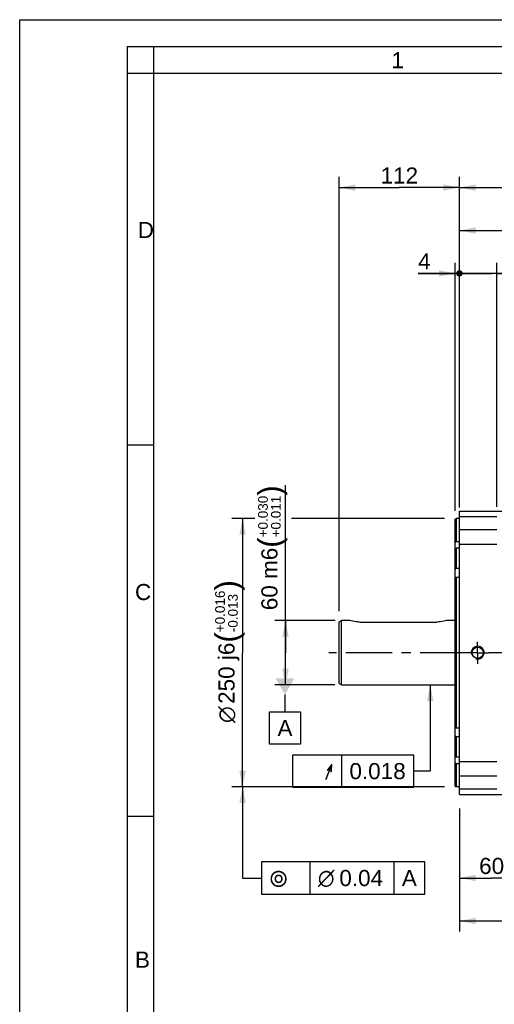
# Model space of a CAD drawing. Header units: millimetres. Extents: x 0 to 420, y 0 to 297.
# Tile 26 of 52: x 0 to 88, y 113 to 297. Entities that reach past the tile are written whole.
import ezdxf
from ezdxf.enums import TextEntityAlignment as Align

# ---------------------------------------------------------------- set-up
doc = ezdxf.new("R2010")
doc.units = ezdxf.units.MM
doc.header["$LTSCALE"] = 23.1
doc.linetypes.add('CENTER', pattern=[0.6, 0.375, -0.075, 0.075, -0.075])
doc.layers.get('0').update_dxf_attribs({"linetype": 'CONTINUOUS'})
for name, color, linetype in [('AXIS', 7, 'CONTINUOUS'), ('COMPONENTS', 7, 'CONTINUOUS'), ('DETAIL', 7, 'CONTINUOUS'), ('DIMENSION', 7, 'CONTINUOUS'), ('DPLANE', 7, 'CONTINUOUS')]:
    doc.layers.add(name, color=color, linetype=linetype)
doc.styles.get("Standard").update_dxf_attribs({"font": 'arial.ttf'})
doc.styles.add('TEXTSTYLE_2', font='arial.ttf')
doc.styles.add('TEXTSTYLE_3', font='arial.ttf')
doc.styles.add('TEXTSTYLE_4', font='gdt')
doc.dimstyles.new('DIMSTYLE_1', dxfattribs={"dimtxt": 3, "dimasz": 3, "dimexe": 0.18, "dimexo": 0.0625, "dimgap": 0.09, "dimtad": 1, "dimdec": 3, "dimlfac": 5, "dimdsep": 46, "dimtxsty": 'STANDARD', "dimblk": '_FILLED', "dimblk1": '_FILLED', "dimblk2": '_FILLED', "dimcen": 0.09, "dimadec": 0, "dimazin": 0, "dimtol": 1, "dimtp": 0.016, "dimtm": 0.013, "dimtfac": 0.6, "dimtdec": 3, "dimtofl": 0, "dimtmove": 0, "dimatfit": 3, "dimldrblk": '_FILLED', "dimfxl": 1, "dimtolj": 1, "dimarcsym": 0})
doc.dimstyles.new('DIMSTYLE_10', dxfattribs={"dimtxt": 3, "dimasz": 3, "dimexe": 0.18, "dimexo": 0.0625, "dimgap": 0.09, "dimtad": 1, "dimlfac": 5, "dimdsep": 46, "dimtxsty": 'STANDARD', "dimblk": '_FILLED', "dimblk1": '_FILLED', "dimblk2": '_FILLED', "dimcen": 0.09, "dimadec": 0, "dimazin": 0, "dimtp": 0.3, "dimtm": 0.3, "dimtfac": 1, "dimtofl": 0, "dimtmove": 0, "dimatfit": 3, "dimldrblk": '_FILLED', "dimfxl": 1, "dimtolj": 1, "dimarcsym": 0})
doc.dimstyles.new('DIMSTYLE_5', dxfattribs={"dimtxt": 3, "dimasz": 3, "dimexe": 0.18, "dimexo": 0.0625, "dimgap": 0.09, "dimtad": 1, "dimdec": 3, "dimlfac": 5, "dimdsep": 46, "dimtxsty": 'STANDARD', "dimblk": '_FILLED', "dimblk1": '_FILLED', "dimblk2": '_FILLED', "dimcen": 0.09, "dimadec": 0, "dimazin": 0, "dimtol": 1, "dimtp": 0.03, "dimtm": -0.011, "dimtfac": 0.6, "dimtdec": 3, "dimtofl": 0, "dimtmove": 0, "dimatfit": 3, "dimldrblk": '_FILLED', "dimfxl": 1, "dimtolj": 1, "dimarcsym": 0})
doc.dimstyles.new('DIMSTYLE_6', dxfattribs={"dimtxt": 3, "dimasz": 3, "dimexe": 0.18, "dimexo": 0.0625, "dimgap": 0.09, "dimtad": 1, "dimdec": 1, "dimlfac": 5, "dimdsep": 46, "dimtxsty": 'STANDARD', "dimblk": '_FILLED', "dimblk1": '_FILLED', "dimblk2": '_FILLED', "dimcen": 0.09, "dimadec": 0, "dimazin": 0, "dimtp": 0.3, "dimtm": 0.3, "dimtfac": 1, "dimtdec": 1, "dimtofl": 0, "dimtmove": 0, "dimatfit": 3, "dimldrblk": '_FILLED', "dimfxl": 1, "dimtolj": 1, "dimarcsym": 0})
doc.dimstyles.new('DIMSTYLE_7', dxfattribs={"dimtxt": 3, "dimasz": 3, "dimexe": 0.18, "dimexo": 0.0625, "dimgap": 0.09, "dimtad": 1, "dimlfac": 5, "dimdsep": 46, "dimtxsty": 'STANDARD', "dimblk": '_FILLED', "dimblk1": '_FILLED', "dimblk2": '_FILLED', "dimcen": 0.09, "dimadec": 0, "dimazin": 0, "dimtp": 0.1, "dimtm": 0.1, "dimtfac": 1, "dimtofl": 0, "dimtmove": 0, "dimatfit": 3, "dimldrblk": '_FILLED', "dimfxl": 1, "dimtolj": 1, "dimarcsym": 0})
doc.dimstyles.new('DIMSTYLE_8', dxfattribs={"dimtxt": 3, "dimasz": 3, "dimexe": 0.18, "dimexo": 0.0625, "dimgap": 0.09, "dimtad": 1, "dimlfac": 5, "dimdsep": 46, "dimtxsty": 'STANDARD', "dimblk": '_FILLED', "dimblk1": '_FILLED', "dimblk2": '_FILLED', "dimcen": 0.09, "dimadec": 0, "dimazin": 0, "dimtp": 0.5, "dimtm": 0.5, "dimtfac": 1, "dimtofl": 0, "dimtmove": 0, "dimatfit": 3, "dimldrblk": '_FILLED', "dimfxl": 1, "dimtolj": 1, "dimarcsym": 0})
doc.dimstyles.new('DIMSTYLE_9', dxfattribs={"dimtxt": 3, "dimasz": 3, "dimexe": 0.18, "dimexo": 0.0625, "dimgap": 0.09, "dimtad": 1, "dimlfac": 5, "dimdsep": 46, "dimtxsty": 'STANDARD', "dimblk": '_FILLED', "dimblk1": '_FILLED', "dimblk2": '_FILLED', "dimcen": 0.09, "dimadec": 0, "dimazin": 0, "dimtp": 0.8, "dimtm": 0.8, "dimtfac": 1, "dimtofl": 0, "dimtmove": 0, "dimatfit": 3, "dimldrblk": '_FILLED', "dimfxl": 1, "dimtolj": 1, "dimarcsym": 0})
doc.dimstyles.get("Standard").update_dxf_attribs({"dimtxt": 3, "dimasz": 3, "dimexe": 0.18, "dimexo": 0.0625, "dimgap": 0.09, "dimtad": 1, "dimdec": 3, "dimdsep": 46, "dimtxsty": 'STANDARD', "dimblk": '_FILLED', "dimblk1": '_FILLED', "dimblk2": '_FILLED', "dimcen": 0.09, "dimadec": 0, "dimazin": 0, "dimtol": 1, "dimtp": 0.001, "dimtm": 0.001, "dimtfac": 1, "dimtdec": 3, "dimtofl": 0, "dimtmove": 0, "dimatfit": 3, "dimldrblk": '_FILLED', "dimfxl": 1, "dimtolj": 1, "dimarcsym": 0})

# ---------------------------------------------------------------- blocks, each defined once
blk = doc.blocks.new('_FILLED')
at = {"color": 0, "linetype": 'BYBLOCK'}
blk.add_solid([(0, 0), (-1, 0.2), (-1, -0.2)], dxfattribs=at)
blk = doc.blocks.new('*D0')
at = {"layer": 'DIMENSION', "color": 2, "linetype": 'CONTINUOUS'}
for p, q in [((43.84, 204), (39.53, 204)), ((41.53, 204), (41.53, 179)), ((79.14, 204), (50.66, 204)), ((41.53, 154), (41.53, 179)), ((79.14, 154), (39.53, 154))]:
    blk.add_line(p, q, dxfattribs=at)
at = {"layer": 'DIMENSION', "color": 2, "linetype": 'CONTINUOUS', "xscale": 3, "yscale": 3, "zscale": 3}
for p, rotation in [((41.53, 204), 90), ((41.53, 154), 270)]:
    blk.add_blockref('_FILLED', p, dxfattribs=dict(at, rotation=rotation))
at = {"layer": 'DIMENSION', "color": 2, "linetype": 'CONTINUOUS'}
for s, height, p in [(')', 4.2, (40.63, 191.56)), ('(', 4.2, (40.63, 181.85)), ('250 j6', 3, (40.03, 175.17))]:
    blk.add_text(s, height=height, rotation=90, dxfattribs=at).set_placement(p, align=Align.CENTER)
for s, height, style, p in [('+0.016', 1.8, 'TEXTSTYLE_3', (38.23, 186.7)), ('-0.013', 1.8, 'TEXTSTYLE_3', (40.63, 186.39)), ('n', 3, 'TEXTSTYLE_4', (40.03, 167.46))]:
    blk.add_text(s, height=height, rotation=90, dxfattribs=dict(at, style=style)).set_placement(p, align=Align.CENTER)
blk = doc.blocks.new('*D4')
at = {"layer": 'DIMENSION', "color": 2, "linetype": 'CONTINUOUS'}
for p, q in [((49.53, 179), (49.53, 210.21)), ((58.76, 185), (47.53, 185)), ((49.53, 185), (49.53, 179)), ((49.53, 173), (49.53, 179)), ((58.7, 173), (47.53, 173))]:
    blk.add_line(p, q, dxfattribs=at)
at = {"layer": 'DIMENSION', "color": 2, "linetype": 'CONTINUOUS', "xscale": 3, "yscale": 3, "zscale": 3}
for p, rotation in [((49.53, 185), 90), ((49.53, 173), 270)]:
    blk.add_blockref('_FILLED', p, dxfattribs=dict(at, rotation=rotation))
at = {"layer": 'DIMENSION', "color": 2, "linetype": 'CONTINUOUS'}
for s, height, p in [(')', 4.2, (48.63, 208.26)), ('(', 4.2, (48.63, 198.55)), ('60 m6', 3, (48.03, 186.92))]:
    blk.add_text(s, height=height, rotation=90, dxfattribs=at).set_placement(p)
at = {"layer": 'DIMENSION', "color": 2, "linetype": 'CONTINUOUS', "style": 'TEXTSTYLE_3'}
for s, p in [('+0.030', (46.23, 200.5)), ('+0.011', (48.63, 200.5))]:
    blk.add_text(s, height=1.8, rotation=90, dxfattribs=at).set_placement(p)
blk = doc.blocks.new('*D5')
at = {"layer": 'DIMENSION', "color": 2, "linetype": 'CONTINUOUS'}
for p, q in [((59.53, 186.77), (59.53, 267.7)), ((81.94, 208.51), (81.94, 267.7)), ((59.53, 265.7), (70.74, 265.7)), ((81.94, 265.7), (70.74, 265.7))]:
    blk.add_line(p, q, dxfattribs=at)
at = {"layer": 'DIMENSION', "color": 2, "linetype": 'CONTINUOUS', "xscale": 3, "yscale": 3, "zscale": 3, "rotation": 180}
blk.add_blockref('_FILLED', (59.53, 265.7), dxfattribs=at)
at = {"layer": 'DIMENSION', "color": 2, "linetype": 'CONTINUOUS', "xscale": 3, "yscale": 3, "zscale": 3}
blk.add_blockref('_FILLED', (81.94, 265.7), dxfattribs=at)
at = {"layer": 'DIMENSION', "color": 2, "linetype": 'CONTINUOUS', "insert": (70.74, 269.45), "char_height": 3, "width": 6.9926, "attachment_point": 2, "line_spacing_factor": 0.9}
blk.add_mtext('112', dxfattribs=at)
blk = doc.blocks.new('_DOT')
at = {"color": 0, "linetype": 'BYBLOCK'}
blk.add_line((-0.2, 0), (-1, 0), dxfattribs=at)
at = {"color": 0, "linetype": 'BYBLOCK', "const_width": 0.2}
blk.add_lwpolyline([(-0.1, 0, 1), (0.1, 0, 1)], format="xyb", close=True, dxfattribs=at)
blk = doc.blocks.new('*D6')
at = {"layer": 'DIMENSION', "color": 2, "linetype": 'CONTINUOUS'}
for p, q in [((81.14, 205.44), (81.14, 251.7)), ((81.94, 206.55), (81.94, 251.7)), ((81.14, 249.7), (74.22, 249.7)), ((74.22, 249.7), (81.54, 249.7)), ((87.94, 249.7), (81.54, 249.7)), ((81.94, 249.7), (87.94, 249.7))]:
    blk.add_line(p, q, dxfattribs=at)
at = {"layer": 'DIMENSION', "color": 2, "linetype": 'CONTINUOUS', "xscale": 3, "yscale": 3, "zscale": 3}
blk.add_blockref('_FILLED', (81.14, 249.7), dxfattribs=at)
at = {"layer": 'DIMENSION', "color": 2, "linetype": 'CONTINUOUS', "xscale": 3, "yscale": 3, "zscale": 3, "rotation": 180}
blk.add_blockref('_DOT', (81.94, 249.7), dxfattribs=at)
at = {"layer": 'DIMENSION', "color": 2, "linetype": 'CONTINUOUS', "insert": (76.56, 253.45), "char_height": 3, "width": 2.3309, "attachment_point": 3, "line_spacing_factor": 0.9}
blk.add_mtext('4', dxfattribs=at)
blk = doc.blocks.new('*D8')
at = {"layer": 'DIMENSION', "color": 2, "linetype": 'CONTINUOUS'}
for p, q in [((81.94, 149.97), (81.94, 127)), ((246.04, 147.8), (246.04, 134.4)), ((246.04, 131.02), (246.04, 127)), ((81.94, 129), (163.99, 129)), ((246.04, 129), (163.99, 129))]:
    blk.add_line(p, q, dxfattribs=at)
at = {"layer": 'DIMENSION', "color": 2, "linetype": 'CONTINUOUS', "xscale": 3, "yscale": 3, "zscale": 3, "rotation": 180}
blk.add_blockref('_FILLED', (81.94, 129), dxfattribs=at)
at = {"layer": 'DIMENSION', "color": 2, "linetype": 'CONTINUOUS', "xscale": 3, "yscale": 3, "zscale": 3}
blk.add_blockref('_FILLED', (246.04, 129), dxfattribs=at)
at = {"layer": 'DIMENSION', "color": 2, "linetype": 'CONTINUOUS', "insert": (163.99, 132.75), "char_height": 3, "width": 10.4833, "attachment_point": 2, "line_spacing_factor": 0.9}
blk.add_mtext('820.5', dxfattribs=at)
blk = doc.blocks.new('*D9')
at = {"layer": 'DIMENSION', "color": 2, "linetype": 'CONTINUOUS'}
for p, q in [((81.94, 206.08), (81.94, 259.7)), ((151.44, 251.8), (151.44, 259.7)), ((81.94, 257.7), (116.69, 257.7)), ((151.44, 257.7), (116.69, 257.7)), ((151.44, 215.2), (151.44, 247.64))]:
    blk.add_line(p, q, dxfattribs=at)
at = {"layer": 'DIMENSION', "color": 2, "linetype": 'CONTINUOUS', "xscale": 3, "yscale": 3, "zscale": 3, "rotation": 180}
blk.add_blockref('_FILLED', (81.94, 257.7), dxfattribs=at)
at = {"layer": 'DIMENSION', "color": 2, "linetype": 'CONTINUOUS', "xscale": 3, "yscale": 3, "zscale": 3}
blk.add_blockref('_FILLED', (151.44, 257.7), dxfattribs=at)
at = {"layer": 'DIMENSION', "color": 2, "linetype": 'CONTINUOUS', "insert": (116.69, 261.45), "char_height": 3, "width": 10.4833, "attachment_point": 2, "line_spacing_factor": 0.9}
blk.add_mtext('347.5', dxfattribs=at)
blk = doc.blocks.new('*D10')
at = {"layer": 'DIMENSION', "color": 2, "linetype": 'CONTINUOUS'}
for p, q in [((81.94, 147.37), (81.94, 135)), ((93.94, 142), (93.94, 135)), ((81.94, 137), (87.94, 137)), ((93.94, 137), (87.94, 137))]:
    blk.add_line(p, q, dxfattribs=at)
at = {"layer": 'DIMENSION', "color": 2, "linetype": 'CONTINUOUS', "xscale": 3, "yscale": 3, "zscale": 3, "rotation": 180}
blk.add_blockref('_FILLED', (81.94, 137), dxfattribs=at)
at = {"layer": 'DIMENSION', "color": 2, "linetype": 'CONTINUOUS', "xscale": 3, "yscale": 3, "zscale": 3}
blk.add_blockref('_FILLED', (93.94, 137), dxfattribs=at)
at = {"layer": 'DIMENSION', "color": 2, "linetype": 'CONTINUOUS', "insert": (87.94, 140.75), "char_height": 3, "width": 4.6617, "attachment_point": 2, "line_spacing_factor": 0.9}
blk.add_mtext('60', dxfattribs=at)
blk = doc.blocks.new('*D16')
at = {"layer": 'DIMENSION', "color": 2, "linetype": 'CONTINUOUS'}
for p, q in [((81.94, 206.18), (81.94, 251.7)), ((88.94, 206.17), (88.94, 251.7)), ((81.94, 249.7), (75.94, 249.7)), ((75.94, 249.7), (85.44, 249.7)), ((97.38, 249.7), (85.44, 249.7)), ((88.94, 249.7), (97.38, 249.7))]:
    blk.add_line(p, q, dxfattribs=at)
at = {"layer": 'DIMENSION', "color": 2, "linetype": 'CONTINUOUS', "xscale": 3, "yscale": 3, "zscale": 3}
blk.add_blockref('_DOT', (81.94, 249.7), dxfattribs=at)
at = {"layer": 'DIMENSION', "color": 2, "linetype": 'CONTINUOUS', "xscale": 3, "yscale": 3, "zscale": 3, "rotation": 180}
blk.add_blockref('_FILLED', (88.94, 249.7), dxfattribs=at)
at = {"layer": 'DIMENSION', "color": 2, "linetype": 'CONTINUOUS', "insert": (92.72, 253.45), "char_height": 3, "width": 4.6617, "attachment_point": 1, "line_spacing_factor": 0.9}
blk.add_mtext('35', dxfattribs=at)

msp = doc.modelspace()

# ---------------------------------------------------------------- linework, layer by layer
at = {"color": 2, "linetype": 'CONTINUOUS'}
for p, q in [((0, 0), (0, 297)), ((0, 297), (420, 297)), ((20, 292), (20, 5)), ((20, 292), (415, 292)), ((25, 287), (25, 292)), ((25, 287), (20, 287)), ((20, 217.75), (25, 217.75)), ((20, 148.5), (25, 148.5))]:
    msp.add_line(p, q, dxfattribs=at)
at = {"color": 7, "linetype": 'CONTINUOUS'}
for p in [(25, 10), (410, 287)]:
    msp.add_line(p, (25, 287), dxfattribs=at)
at = {"layer": 'AXIS', "color": 2, "linetype": 'CENTER'}
for p, q in [((85.33765, 178.99881), (85.33765, 181.04881)), ((83.28765, 178.99881), (57.61242, 178.99881)), ((85.33765, 178.99881), (83.28765, 178.99881)), ((85.33765, 178.99881), (85.33765, 176.94881)), ((85.33765, 178.99881), (87.38765, 178.99881)), ((246.46329, 178.99881), (87.38765, 178.99881))]:
    msp.add_line(p, q, dxfattribs=at)
at = {"layer": 'COMPONENTS', "color": 7, "linetype": 'CONTINUOUS'}
for p, q in [((81.13765, 203.88332), (81.33767, 203.99881)), ((81.13765, 154.1144), (81.13765, 203.88313)), ((81.33767, 203.99881), (81.33765, 199.68609)), ((81.93765, 203.99881), (81.33767, 203.99881)), ((81.93765, 152.59881), (81.93765, 205.39881)), ((81.93765, 205.39881), (104.23765, 205.39881)), ((81.93765, 199.68609), (81.33765, 199.68609)), ((81.33765, 198.47079), (81.33765, 194.67815)), ((81.93765, 198.47079), (81.33765, 198.47079)), ((81.93765, 194.67815), (81.33765, 194.67815)), ((81.33765, 193.03576), (81.33765, 164.96185)), ((81.93765, 193.03576), (81.33765, 193.03576)), ((59.53365, 184.76787), (59.93365, 184.99881)), ((59.53365, 173.22975), (59.53365, 184.76787)), ((59.93365, 172.99881), (59.93365, 184.99881)), ((61.53365, 184.99881), (59.93365, 184.99881)), ((63.33365, 184.72244), (77.73365, 184.72244)), ((81.13765, 184.99881), (79.53365, 184.99881)), ((59.53365, 173.22975), (59.93365, 172.99881)), ((59.93365, 172.99881), (81.13765, 172.99881)), ((81.93765, 164.96185), (81.33765, 164.96185)), ((81.33765, 163.31946), (81.33765, 159.52682)), ((81.93765, 163.31946), (81.33765, 163.31946)), ((81.33765, 158.31152), (81.33753, 153.99881)), ((81.93765, 159.52682), (81.33765, 159.52682)), ((81.93765, 158.31152), (81.33765, 158.31152)), ((81.13765, 154.11421), (81.33753, 153.99881)), ((81.93765, 153.99881), (81.33753, 153.99881)), ((81.93765, 152.59881), (104.23765, 152.59881))]:
    msp.add_line(p, q, dxfattribs=at)
at = {"layer": 'COMPONENTS', "color": 9, "linetype": 'CONTINUOUS'}
for p, q in [((81.93765, 204.36569), (88.93765, 204.36569)), ((81.93765, 201.93701), (88.93765, 201.93701)), ((81.93765, 199.25418), (88.93765, 199.25418)), ((81.93765, 158.74344), (88.93765, 158.74344)), ((81.93765, 156.06061), (88.93765, 156.06061)), ((81.93765, 153.63192), (88.93765, 153.63192))]:
    msp.add_line(p, q, dxfattribs=at)
at = {"layer": 'COMPONENTS', "color": 7, "linetype": 'CONTINUOUS'}
msp.add_circle((85.33765, 178.99881), 1.05, dxfattribs=at)
at = {"layer": 'COMPONENTS', "color": 2, "linetype": 'CONTINUOUS'}
msp.add_arc((85.33765, 178.99881), 1.2, 255, 195, dxfattribs=at)
at = {"layer": 'COMPONENTS', "color": 7, "linetype": 'CONTINUOUS'}
for points in [[(81.33765, 199.68609), (81.26901, 199.62489), (81.20201, 199.56174), (81.13765, 199.49606)], [(81.13765, 198.48544), (81.20379, 198.47581), (81.27081, 198.47165), (81.33765, 198.47079)], [(81.33765, 194.67815), (81.26828, 194.61319), (81.20121, 194.54561), (81.13765, 194.47495)], [(81.13765, 193.10918), (81.20206, 193.07928), (81.26937, 193.0553), (81.33765, 193.03576)], [(81.33765, 164.96185), (81.26937, 164.94232), (81.20206, 164.91834), (81.13765, 164.88844)], [(81.13765, 163.52266), (81.20121, 163.45201), (81.26828, 163.38443), (81.33765, 163.31946)], [(81.13765, 158.50155), (81.20201, 158.43587), (81.26901, 158.37273), (81.33765, 158.31152)]]:
    msp.add_open_spline(points, degree=3, dxfattribs=at)
for points, knots in [([(63.33365, 184.72244), (62.90687, 184.72244), (62.29693, 184.79308), (61.70707, 184.94637), (61.53365, 184.99881)], [0, 0, 0, 0, 0.70152495, 1, 1, 1, 1]), ([(79.53365, 184.99881), (79.36022, 184.94637), (78.77036, 184.79308), (78.16042, 184.72244), (77.73365, 184.72244)], [0, 0, 0, 0, 0.298474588, 1, 1, 1, 1]), ([(81.33765, 159.52682), (81.28696, 159.52617), (81.22003, 159.5228), (81.15366, 159.51451), (81.13765, 159.51218)], [0, 0, 0, 0, 0.758038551, 1, 1, 1, 1])]:
    msp.add_open_spline(points, degree=3, knots=knots, dxfattribs=at)
at = {"layer": 'DETAIL', "color": 2, "linetype": 'CONTINUOUS'}
for p, q in [((59.94535, 159.9284), (59.94535, 153.9284)), ((54.05883, 139.99881), (54.05883, 133.99881)), ((69.71125, 139.99881), (69.71125, 133.99881))]:
    msp.add_line(p, q, dxfattribs=at)
for points in [[(50.82035, 153.9284), (73.42862, 153.9284), (73.42862, 159.9284)], [(73.42862, 159.9284), (50.82035, 159.9284), (50.82035, 153.9284)], [(45.05883, 133.99881), (75.49935, 133.99881), (75.49935, 139.99881)], [(75.49935, 139.99881), (45.05883, 139.99881), (45.05883, 133.99881)]]:
    msp.add_lwpolyline(points, dxfattribs=at)
at = {"layer": 'DPLANE', "color": 2, "linetype": 'CONTINUOUS'}
for p, q in [((49.43322, 171.19881), (49.43322, 167.95107)), ((46.53917, 161.95107), (46.53917, 167.95107)), ((46.53917, 167.95107), (52.32727, 167.95107)), ((52.32727, 167.95107), (52.32727, 161.95107)), ((52.32727, 161.95107), (46.53917, 161.95107))]:
    msp.add_line(p, q, dxfattribs=at)
msp.add_solid([(51.16527, 174.19881), (47.70117, 174.19881), (49.43322, 171.19881)], dxfattribs=at)

# ---------------------------------------------------------------- texts
at = {"color": 2, "linetype": 'CONTINUOUS', "char_height": 3, "attachment_point": 1, "line_spacing_factor": 0.9, "style": 'TEXTSTYLE_2'}
for s, insert, width in [('1', (69.27205, 290.95221), 2.330855), ('D', (22.00079, 259.30541), 3.0223048), ('C', (21.4816, 191.81181), 3.0223048), ('B', (21.4816, 123.27986), 2.7881041)]:
    msp.add_mtext(s, dxfattribs=dict(at, insert=insert, width=width))
at = {"layer": 'DETAIL', "color": 2, "linetype": 'CONTINUOUS', "style": 'TEXTSTYLE_4'}
msp.add_text('h', height=3, dxfattribs=at).set_placement((58.44535, 155.4284), align=Align.RIGHT)
at = {"layer": 'DETAIL', "color": 2, "linetype": 'CONTINUOUS'}
msp.add_text('0.018', height=3, dxfattribs=at).set_placement((71.92862, 155.4284), align=Align.RIGHT)
at = {"layer": 'DETAIL', "color": 2, "linetype": 'CONTINUOUS', "style": 'TEXTSTYLE_4'}
for s, p in [('r', (46.55883, 135.49881)), ('n', (55.55883, 135.49881))]:
    msp.add_text(s, height=3, dxfattribs=at).set_placement(p)
at = {"layer": 'DETAIL', "color": 2, "linetype": 'CONTINUOUS'}
for s, p in [('0.04', (59.55883, 135.49881)), ('A', (71.21125, 135.49881))]:
    msp.add_text(s, height=3, dxfattribs=at).set_placement(p)
at = {"layer": 'DPLANE', "color": 2, "linetype": 'CONTINUOUS', "insert": (48.03917, 166.45107), "char_height": 3, "width": 2.7881041, "attachment_point": 1, "line_spacing_factor": 0.9}
msp.add_mtext('A', dxfattribs=at)

# ---------------------------------------------------------------- dimensions: what is measured, and where the dimension line sits
at = {"layer": 'DIMENSION', "color": 2, "linetype": 'CONTINUOUS'}
dim = msp.add_linear_dim(base=(81.93765, 265.7022), p1=(59.53365, 186.76787), p2=(81.93765, 208.51275), dimstyle='DIMSTYLE_6', dxfattribs=at)
dim.commit()
dim.dimension.update_dxf_attribs({"geometry": '*D5', "text_midpoint": (67.23936, 267.9522), "dimtype": 160})
for base, p1, p2, dimstyle, picture, middle in [((81.93765, 257.7022), (151.43765, 215.19881), (81.93765, 206.08027), 'DIMSTYLE_8', '*D9', (111.44601, 259.9522)), ((81.93765, 128.99881), (246.03765, 147.79881), (81.93765, 149.97345), 'DIMSTYLE_9', '*D8', (158.74601, 131.24881)), ((81.93765, 136.99881), (93.93765, 141.99881), (81.93765, 147.37253), 'DIMSTYLE_10', '*D10', (85.60679, 139.24881))]:
    dim = msp.add_linear_dim(base=base, p1=p1, p2=p2, angle=180, dimstyle=dimstyle, dxfattribs=at)
    dim.commit()
    dim.dimension.update_dxf_attribs({"geometry": picture, "text_midpoint": middle, "dimtype": 160})
dim = msp.add_linear_dim(base=(81.93765, 249.7022), p1=(81.13765, 205.43719), p2=(81.93765, 206.55075), dimstyle='DIMSTYLE_7', override={"dimblk2": 'DOT', "dimsah": 1}, dxfattribs=at)
dim.commit()
dim.dimension.update_dxf_attribs({"geometry": '*D6', "text_midpoint": (73.05915, 251.9522), "dimtype": 160})
for base, p1, p2, angle, dimstyle, override, picture, middle in [((81.93765, 249.7022), (88.93765, 206.16754), (81.93765, 206.18232), 180, 'DIMSTYLE_10', {"dimblk2": 'DOT', "dimsah": 1}, '*D16', (95.05107, 251.9522)), ((49.53364, 184.99881), (58.69968, 172.99881), (58.75786, 184.99881), 90, 'DIMSTYLE_5', {"dimpost": '<>m6'}, '*D4', (46.53364, 198.56504))]:
    dim = msp.add_linear_dim(base=base, p1=p1, p2=p2, angle=angle, dimstyle=dimstyle, override=override, dxfattribs=at)
    dim.commit()
    dim.dimension.update_dxf_attribs({"geometry": picture, "text_midpoint": middle, "dimtype": 160})
dim = msp.add_linear_dim(base=(41.53364, 153.99881), p1=(79.13765, 203.99881), p2=(79.13765, 153.99881), angle=270, text='%%c<>', dimstyle='DIMSTYLE_1', override={"dimpost": '<>j6'}, dxfattribs=at)
dim.commit()
dim.dimension.update_dxf_attribs({"geometry": '*D0', "text_midpoint": (39.73027, 177.66861), "dimtype": 160})

# ---------------------------------------------------------------- leaders
at = {"layer": 'DETAIL', "color": 2, "linetype": 'CONTINUOUS'}
for points in [[(81.93765, 265.7022), (85.00789, 265.7022), (90.00789, 265.7022)], [(76.49978, 172.99881), (76.49978, 156.9284), (73.42862, 156.9284)], [(41.53364, 153.99881), (41.53364, 136.99881), (45.05883, 136.99881)]]:
    msp.add_leader(points, dimstyle='STANDARD', override={"dimtad": 0}, dxfattribs=at)

doc.saveas('drawing.dxf')
